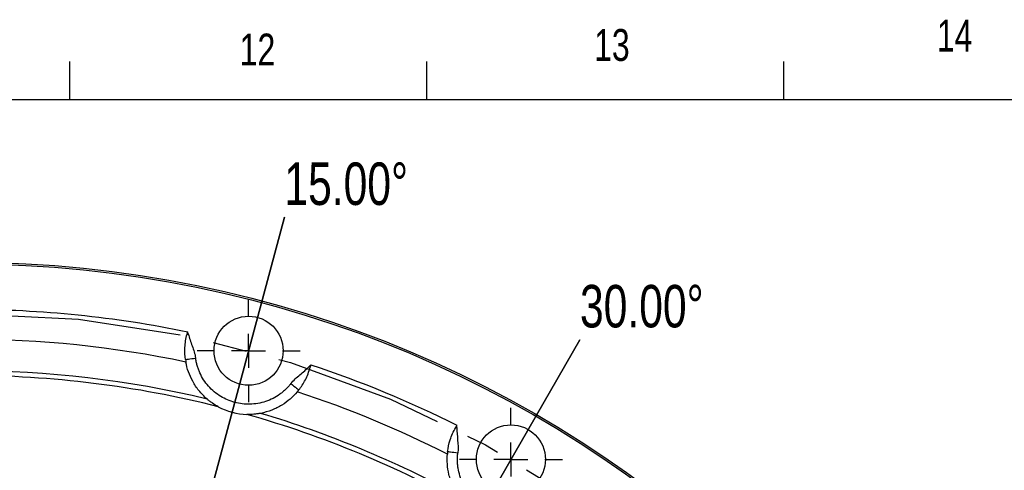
# Model space of a CAD drawing. Header units: inches. Extents: x 0.5 to 16.4, y 0.4 to 10.9.
# Tile 16 of 17: x 12 to 14.9, y 9.6 to 10.9. Entities that reach past the tile are written whole.
import ezdxf

# ---------------------------------------------------------------- set-up
doc = ezdxf.new("R2010")
doc.units = ezdxf.units.IN
doc.header["$MEASUREMENT"] = 0
doc.linetypes.add('CENTERX2', pattern=[0.8, 0.5, -0.1, 0.1, -0.1])
for name, color, linetype in [('BORDER', 1, 'Continuous'), ('CENTER', 151, 'CENTERX2'), ('DIMENSIONS', 150, 'Continuous'), ('TEXT', 7, 'Continuous')]:
    doc.layers.add(name, color=color, linetype=linetype)
doc.styles.add('SLDTEXTSTYLE0', font='TXT', dxfattribs={"width": 0.75})

# ---------------------------------------------------------------- blocks, each defined once
blk = doc.blocks.new('SW_ANGORDINATE_DIMENSION_1')
at = {"layer": 'DIMENSIONS', "color": 0}
for p, q in [((0, 0), (-0.3898, -1.4548)), ((-0.3769, -1.4065), (0, 0))]:
    blk.add_line(p, q, dxfattribs=at)
at = {"layer": 'DIMENSIONS', "color": 0, "insert": (0, 0.1611), "char_height": 0.125, "attachment_point": 1, "style": 'SLDTEXTSTYLE0'}
blk.add_mtext('15.00°', dxfattribs=at)
blk = doc.blocks.new('SW_ANGORDINATE_DIMENSION_2')
at = {"layer": 'DIMENSIONS', "color": 0}
for p, q in [((0, 0), (-0.7531, -1.3043)), ((-0.7281, -1.261), (0, 0))]:
    blk.add_line(p, q, dxfattribs=at)
at = {"layer": 'DIMENSIONS', "color": 0, "insert": (0, 0.1611), "char_height": 0.125, "attachment_point": 1, "style": 'SLDTEXTSTYLE0'}
blk.add_mtext('30.00°', dxfattribs=at)
blk = doc.blocks.new('SW_CENTERMARKSYMBOL_40')
at = {"layer": 'CENTER', "color": 0}
for p, q in [((0, 0.1), (0, 0.1516)), ((0, 0), (0, 0.05)), ((-0.1, 0), (-0.1516, 0)), ((0, 0), (-0.05, 0)), ((0, 0), (0, -0.05)), ((0, 0), (0.05, 0)), ((0.1, 0), (0.1516, 0)), ((0, -0.1), (0, -0.1516))]:
    blk.add_line(p, q, dxfattribs=at)
blk = doc.blocks.new('SW_CENTERMARKSYMBOL_41')
at = {"layer": 'CENTER', "color": 0}
for p, q in [((0, 0.1), (0, 0.1516)), ((0, 0), (0, 0.05)), ((-0.1, 0), (-0.1516, 0)), ((0, 0), (-0.05, 0)), ((0, 0), (0, -0.05)), ((0, 0), (0.05, 0)), ((0.1, 0), (0.1516, 0)), ((0, -0.1), (0, -0.1516))]:
    blk.add_line(p, q, dxfattribs=at)

msp = doc.modelspace()

# ---------------------------------------------------------------- linework, layer by layer
at = {"color": 1, "linetype": 'Continuous', "lineweight": 25}
for p, q in [((12.524683, 9.952939), (12.523062, 9.95933)), ((12.885285, 9.862273), (12.880685, 9.857548)), ((13.315004, 9.677648), (13.315092, 9.684241))]:
    msp.add_line(p, q, dxfattribs=at)
at = {"color": 1, "linetype": 'Continuous', "lineweight": 25, "flags": 128}
for points in [[(12.521109, 9.952038), (12.521554, 9.95215), (12.521999, 9.952262), (12.522446, 9.952375), (12.522893, 9.952488), (12.52334, 9.9526), (12.523788, 9.952713), (12.524236, 9.952826), (12.524683, 9.952939)], [(12.516502, 9.877716), (12.517073, 9.877795), (12.518764, 9.87803), (12.52151, 9.878411), (12.525206, 9.878925), (12.529708, 9.87955), (12.534846, 9.880264), (12.54042, 9.881038), (12.546217, 9.881843)], [(12.880685, 9.857548), (12.881017, 9.857227), (12.881348, 9.856905), (12.881679, 9.856583), (12.88201, 9.856262), (12.882341, 9.855941), (12.882672, 9.855621), (12.883001, 9.8553), (12.883331, 9.854981)], [(12.826489, 9.806745), (12.831107, 9.803149), (12.835547, 9.799691), (12.839639, 9.796504), (12.843226, 9.793712), (12.84617, 9.791419), (12.848357, 9.789716), (12.849704, 9.788667), (12.850159, 9.788313)], [(13.311317, 9.677703), (13.311776, 9.677696), (13.312236, 9.677689), (13.312696, 9.677682), (13.313157, 9.677675), (13.313618, 9.677668), (13.31408, 9.677661), (13.314542, 9.677654), (13.315004, 9.677648)], [(13.287632, 9.607106), (13.288204, 9.607035), (13.289898, 9.606824), (13.292649, 9.606481), (13.296352, 9.606021), (13.300863, 9.605459), (13.30601, 9.604819), (13.311595, 9.604124), (13.317403, 9.603401)]]:
    msp.add_lwpolyline(points, dxfattribs=at)
at = {"color": 1, "linetype": 'Continuous', "lineweight": 25}
for centre, radius in [((11.874322, 6.813754), 3.35), ((11.874322, 6.813754), 3.345), ((12.70222, 9.903509), 0.101562), ((13.473697, 9.583953), 0.101562)]:
    msp.add_circle(centre, radius, dxfattribs=at)
for centre, radius, start, end in [((11.874322, 6.813754), 3.123388, 78.11253, 101.88747), ((11.874322, 6.813754), 3.030858, 76.536143, 103.463857), ((11.874322, 6.813754), 3.123388, 63.11253, 71.88747), ((12.70222, 9.903509), 0.1875, 241.540145, 268.459855), ((11.874322, 6.813754), 3.030858, 61.536143, 73.463857)]:
    msp.add_arc(centre, radius, start, end, dxfattribs=at)
for points in [[(11.874322, 10.025531), (12.092254, 10.025531), (12.309623, 10.003349), (12.523062, 9.95933)], [(12.521109, 9.952038), (12.521758, 9.954462), (12.52241, 9.956896), (12.523062, 9.95933)], [(12.516502, 9.877716), (12.516864, 9.875113), (12.517269, 9.872594), (12.51771, 9.870159)], [(12.885285, 9.862273), (12.884634, 9.859843), (12.88398, 9.857404), (12.883331, 9.854981)], [(12.885285, 9.862273), (13.032696, 9.813388), (13.17629, 9.753909), (13.315092, 9.684241)], [(12.612868, 9.738669), (12.371419, 9.799635), (12.123349, 9.83047), (11.874322, 9.83047)], [(12.845335, 9.782372), (12.846934, 9.784261), (12.848544, 9.786239), (12.850159, 9.788313)], [(13.344726, 9.447855), (13.140034, 9.562118), (12.922715, 9.652134), (12.69718, 9.716077)], [(13.311317, 9.677703), (13.312572, 9.679876), (13.313832, 9.682058), (13.315092, 9.684241)], [(13.287632, 9.607106), (13.287308, 9.604498), (13.287047, 9.60196), (13.286842, 9.599493)]]:
    msp.add_open_spline(points, degree=3, dxfattribs=at)
for points, knots in [([(12.516502, 9.877716), (12.51503, 9.888315), (12.514318, 9.90025), (12.515267, 9.919063), (12.515892, 9.925534), (12.517951, 9.938773), (12.519331, 9.945405), (12.521109, 9.952038)], [0, 0, 0, 0, 0.5, 0.5, 0.75, 0.75, 1, 1, 1, 1]), ([(12.524683, 9.952939), (12.527718, 9.940892), (12.532071, 9.929268), (12.54045, 9.905916), (12.544508, 9.894147), (12.546217, 9.881843)], [0, 0, 0, 0, 0.5, 0.5, 1, 1, 1, 1]), ([(12.826489, 9.806744), (12.825314, 9.805267), (12.822969, 9.802318), (12.819261, 9.798063), (12.815423, 9.793945), (12.811441, 9.789975), (12.80732, 9.786151), (12.803057, 9.782472), (12.798654, 9.778939), (12.789343, 9.771998), (12.774285, 9.76278), (12.752504, 9.753642), (12.729612, 9.747792), (12.706437, 9.745511), (12.683515, 9.746564), (12.661322, 9.750863), (12.639949, 9.758238), (12.619574, 9.768784), (12.600641, 9.782348), (12.583743, 9.798857), (12.569445, 9.817664), (12.560117, 9.834832), (12.554281, 9.849054), (12.550776, 9.859765), (12.547997, 9.870696), (12.546811, 9.878121), (12.546217, 9.881843)], [0, 0, 0, 0, 0.01535886, 0.0306596, 0.04592177, 0.06116506, 0.07640926, 0.09167412, 0.10697934, 0.12234445, 0.18618521, 0.25005379, 0.31389454, 0.37776311, 0.43887246, 0.50000962, 0.56111896, 0.62225611, 0.68609687, 0.74996545, 0.8138062, 0.87767477, 0.90832968, 0.93883023, 0.96933437, 1, 1, 1, 1]), ([(12.580003, 9.761315), (12.570781, 9.769241), (12.56283, 9.777607), (12.552369, 9.790673), (12.54913, 9.795115), (12.543109, 9.804163), (12.540318, 9.808787), (12.532673, 9.822745), (12.528549, 9.832129), (12.521933, 9.851038), (12.519444, 9.860563), (12.51771, 9.870159)], [0, 0, 0, 0, 0.25, 0.25, 0.375, 0.375, 0.5, 0.5, 0.75, 0.75, 1, 1, 1, 1]), ([(12.826489, 9.806744), (12.83027, 9.8116), (12.834546, 9.816093), (12.843533, 9.824649), (12.848233, 9.8287), (12.862441, 9.840734), (12.87203, 9.848629), (12.880685, 9.857548)], [0, 0, 0, 0, 0.25, 0.25, 0.5, 0.5, 1, 1, 1, 1]), ([(12.850159, 9.788313), (12.856733, 9.796756), (12.863317, 9.806736), (12.871902, 9.823503), (12.874597, 9.82942), (12.879433, 9.841914), (12.881553, 9.848347), (12.883331, 9.854981)], [0, 0, 0, 0, 0.5, 0.5, 0.75, 0.75, 1, 1, 1, 1]), ([(12.612868, 9.738669), (12.606892, 9.741908), (12.601131, 9.745451), (12.592839, 9.751182), (12.590121, 9.753173), (12.584875, 9.757231), (12.582364, 9.759285), (12.580003, 9.761315)], [0, 0, 0, 0, 0.5, 0.5, 0.75, 0.75, 1, 1, 1, 1]), ([(12.845335, 9.782372), (12.839036, 9.77493), (12.832127, 9.767936), (12.816986, 9.7549), (12.808758, 9.748858), (12.79074, 9.737884), (12.780892, 9.732944), (12.760009, 9.724785), (12.74891, 9.721509), (12.736965, 9.719257)], [0, 0, 0, 0, 0.25, 0.25, 0.5, 0.5, 0.75, 0.75, 1, 1, 1, 1]), ([(12.736965, 9.719257), (12.733903, 9.718679), (12.730714, 9.718158), (12.724188, 9.717272), (12.720834, 9.716905), (12.710749, 9.716082), (12.703977, 9.715894), (12.69718, 9.716077)], [0, 0, 0, 0, 0.25, 0.25, 0.5, 0.5, 1, 1, 1, 1]), ([(13.287632, 9.607106), (13.288954, 9.617724), (13.291355, 9.629437), (13.297141, 9.647364), (13.299419, 9.653452), (13.304834, 9.665708), (13.307884, 9.671756), (13.311317, 9.677703)], [0, 0, 0, 0, 0.5, 0.5, 0.75, 0.75, 1, 1, 1, 1]), ([(13.315004, 9.677648), (13.314817, 9.665226), (13.316013, 9.652872), (13.318063, 9.628146), (13.318937, 9.615729), (13.317403, 9.603401)], [0, 0, 0, 0, 0.5, 0.5, 1, 1, 1, 1]), ([(13.318842, 9.478236), (13.311986, 9.488279), (13.306471, 9.498418), (13.299748, 9.513745), (13.297769, 9.518875), (13.294296, 9.529172), (13.292797, 9.534361), (13.289025, 9.549823), (13.28747, 9.559954), (13.285973, 9.579931), (13.286034, 9.589776), (13.286842, 9.599493)], [0, 0, 0, 0, 0.25, 0.25, 0.375, 0.375, 0.5, 0.5, 0.75, 0.75, 1, 1, 1, 1]), ([(13.568687, 9.458322), (13.56717, 9.457199), (13.564142, 9.454957), (13.559459, 9.451807), (13.554686, 9.448823), (13.549812, 9.446019), (13.544841, 9.443391), (13.539772, 9.440941), (13.534604, 9.438669), (13.523814, 9.434374), (13.506884, 9.429366), (13.48348, 9.426177), (13.459854, 9.426452), (13.436878, 9.430247), (13.41501, 9.437197), (13.394685, 9.447093), (13.375949, 9.459748), (13.358998, 9.475208), (13.344221, 9.493211), (13.332172, 9.513531), (13.323228, 9.535398), (13.318662, 9.554394), (13.316706, 9.569642), (13.316092, 9.580896), (13.316237, 9.592173), (13.317013, 9.599652), (13.317403, 9.603401)], [0, 0, 0, 0, 0.01535886, 0.0306596, 0.04592177, 0.06116506, 0.07640926, 0.09167412, 0.10697934, 0.12234445, 0.18618521, 0.25005379, 0.31389454, 0.37776311, 0.43887246, 0.50000962, 0.56111896, 0.62225611, 0.68609687, 0.74996545, 0.8138062, 0.87767477, 0.90832968, 0.93883023, 0.96933437, 1, 1, 1, 1])]:
    msp.add_open_spline(points, degree=3, knots=knots, dxfattribs=at)
at = {"layer": 'BORDER'}
for p, q in [((12.176252, 10.642073), (12.176252, 10.75404)), ((13.226252, 10.642073), (13.226252, 10.75404)), ((14.276252, 10.642073), (14.276252, 10.75404)), ((0.626252, 10.642073), (16.376252, 10.642073))]:
    msp.add_line(p, q, dxfattribs=at)
at = {"layer": 'CENTER', "linetype": 'CENTERX2'}
msp.add_circle((11.874322, 6.813754), 3.19875, dxfattribs=at)

# ---------------------------------------------------------------- block references
at = {"layer": 'CENTER'}
for name, p in [('SW_CENTERMARKSYMBOL_40', (12.70222, 9.903509)), ('SW_CENTERMARKSYMBOL_41', (13.473697, 9.583953))]:
    msp.add_blockref(name, p, dxfattribs=at)
at = {"layer": 'DIMENSIONS'}
for name, p in [('SW_ANGORDINATE_DIMENSION_1', (12.807379, 10.295971)), ('SW_ANGORDINATE_DIMENSION_2', (13.67685, 9.935824))]:
    msp.add_blockref(name, p, dxfattribs=at)

# ---------------------------------------------------------------- texts
at = {"layer": 'TEXT', "char_height": 0.09375, "attachment_point": 1, "style": 'SLDTEXTSTYLE0'}
for s, insert in [('14', (14.726435, 10.876965)), ('14', (14.726435, 10.876965)), ('12', (12.676016, 10.836057)), ('12', (12.676016, 10.836057)), ('13', (13.718474, 10.849508)), ('13', (13.718474, 10.849508))]:
    msp.add_mtext(s, dxfattribs=dict(at, insert=insert))

doc.saveas('drawing.dxf')
